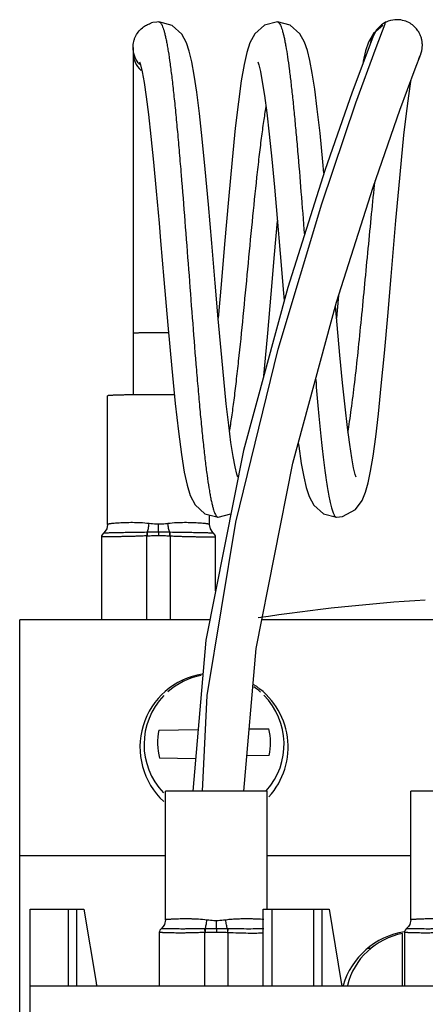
# Model space of a CAD drawing. Header units: millimetres. Extents: x 30 to 76, y 10 to 134.
# Tile 5 of 6: x 30 to 48, y 92 to 134. Entities that reach past the tile are written whole.
import ezdxf

# ---------------------------------------------------------------- set-up
doc = ezdxf.new("R2010")
doc.units = ezdxf.units.MM
doc.header["$LTSCALE"] = 9.491554
for name, color, linetype in [('00_COMPONENTS_10_1', 7, 'CONTINUOUS'), ('00_COMPONENTS_13', 7, 'CONTINUOUS'), ('00_COMPONENTS_2_1', 7, 'CONTINUOUS'), ('00_COMPONENTS_3', 7, 'CONTINUOUS')]:
    doc.layers.add(name, color=color, linetype=linetype)

msp = doc.modelspace()

# ---------------------------------------------------------------- linework, layer by layer
at = {"layer": '00_COMPONENTS_10_1', "color": 7, "linetype": 'Continuous'}
for p, q in [((36.384, 134.196), (36.384, 134.196)), ((41.504, 134.196), (41.504, 134.196)), ((46.055, 134.034), (45.658, 133.698)), ((45.658, 133.698), (45.447, 133.322)), ((35.266, 133.094), (35.266, 118.082)), ((44.149, 122.371), (44.064, 121.395)), ((38.944, 112.797), (39.497, 112.941)), ((38.944, 112.797), (38.944, 112.797)), ((44.064, 112.797), (44.065, 112.797))]:
    msp.add_line(p, q, dxfattribs=at)
for points in [[(36.384, 134.196), (36.291, 134.192), (36.126, 134.166), (36.063, 134.15)], [(39.789, 114.52), (39.744, 114.662), (39.672, 114.966), (39.589, 115.417), (39.498, 116.018), (39.4, 116.775), (39.294, 117.697), (39.183, 118.779), (39.068, 120.003), (38.946, 121.364), (38.813, 122.915), (38.666, 124.642), (38.521, 126.314), (38.383, 127.83), (38.254, 129.14), (38.132, 130.246), (38.017, 131.162), (37.907, 131.899), (37.801, 132.475), (37.695, 132.925), (37.571, 133.299), (37.371, 133.67), (36.953, 134.048), (36.384, 134.196)], [(41.504, 134.196), (40.945, 134.053), (40.526, 133.681), (40.315, 133.292), (40.181, 132.878), (40.061, 132.349), (39.941, 131.647), (39.816, 130.739), (39.685, 129.612), (39.544, 128.233), (39.385, 126.524), (39.218, 124.599), (39.07, 122.854), (38.944, 121.39)], [(43.518, 127.655), (43.472, 128.153), (43.348, 129.387), (43.23, 130.43), (43.119, 131.292), (43.012, 131.987), (42.909, 132.533), (42.804, 132.963), (42.68, 133.325), (42.478, 133.687), (42.062, 134.054), (41.504, 134.196)], [(45.447, 133.322), (45.319, 132.946), (45.212, 132.5), (45.191, 132.387)], [(35.539, 132.473), (35.582, 132.337), (35.654, 132.035), (35.739, 131.578), (35.832, 130.965), (35.932, 130.189), (36.039, 129.244), (36.152, 128.138), (36.27, 126.889), (36.393, 125.498), (36.459, 124.738), (36.601, 123.062), (36.77, 121.099), (36.939, 119.225), (37.089, 117.713), (37.226, 116.493), (37.357, 115.505), (37.482, 114.744), (37.605, 114.176), (37.74, 113.738), (37.949, 113.334), (38.372, 112.946), (38.944, 112.797)], [(40.659, 132.472), (40.7, 132.347), (40.769, 132.057), (40.852, 131.614), (40.944, 131.021), (41.042, 130.268), (41.148, 129.349), (41.259, 128.273), (41.374, 127.059), (41.494, 125.713), (41.625, 124.191), (41.771, 122.482), (41.799, 122.157)], [(44.064, 112.797), (44.325, 112.827), (44.88, 113.125), (45.168, 113.515), (45.317, 113.877), (45.429, 114.281), (45.534, 114.788), (45.641, 115.44), (45.753, 116.263), (45.871, 117.268), (45.996, 118.47), (46.129, 119.878), (46.271, 121.476), (46.418, 123.195), (46.491, 124.06), (46.626, 125.622), (46.748, 126.99), (46.864, 128.217), (46.975, 129.304), (47.082, 130.235), (47.182, 131.005), (47.276, 131.615), (47.302, 131.752)], [(40.918, 118.908), (40.947, 119.211), (41.087, 120.747), (41.233, 122.433), (41.379, 124.145), (41.504, 125.602)], [(44.908, 114.521), (44.868, 114.645), (44.799, 114.932), (44.718, 115.365), (44.629, 115.942), (44.532, 116.67), (44.429, 117.559), (44.321, 118.605), (44.207, 119.792), (44.089, 121.108), (44.017, 121.936)], [(42.409, 116.003), (42.427, 115.862), (42.537, 115.12), (42.643, 114.537), (42.75, 114.079), (42.877, 113.696), (43.078, 113.322), (43.493, 112.946), (44.065, 112.797)]]:
    msp.add_lwpolyline(points, dxfattribs=at)
for centre, radius, start, end in [((46.6, 133.094), 1.094, 152.6735, 158.531), ((46.613, 133.087), 1.108, 150.4563, 152.6814), ((46.621, 133.082), 1.118, 143.518, 150.4497), ((46.602, 133.096), 1.095, 165.1933, 172.1115), ((46.584, 133.101), 1.077, 164.3861, 165.1754), ((46.579, 133.102), 1.071, 158.5421, 164.3803), ((36.366, 132.896), 1.1, 180.0003, 226.7634), ((36.381, 133.104), 1.118, 216.9733, 221.6777), ((36.379, 74.891), 45.874, 89.4651, 90.0153)]:
    msp.add_arc(centre, radius, start, end, dxfattribs=at)
for points, knots in [([(35.72, 133.983), (35.772, 134.021), (35.882, 134.086), (36.002, 134.132), (36.063, 134.15)], [0, 0, 0, 0, 0.499772, 1, 1, 1, 1]), ([(36.384, 134.196), (36.391, 134.196), (36.405, 134.193), (36.426, 134.183), (36.446, 134.166), (36.475, 134.133), (36.509, 134.074), (36.549, 133.983), (36.588, 133.867), (36.627, 133.726), (36.667, 133.561), (36.707, 133.372), (36.746, 133.16), (36.802, 132.831), (36.87, 132.364), (36.949, 131.74), (37.028, 131.037), (37.107, 130.261), (37.187, 129.421), (37.266, 128.523), (37.374, 127.238), (37.507, 125.557), (37.664, 123.497), (37.821, 121.437), (37.954, 119.756), (38.062, 118.471), (38.141, 117.573), (38.221, 116.733), (38.3, 115.957), (38.379, 115.254), (38.458, 114.63), (38.526, 114.163), (38.582, 113.834), (38.621, 113.621), (38.661, 113.432), (38.701, 113.267), (38.74, 113.126), (38.779, 113.01), (38.818, 112.919), (38.853, 112.86), (38.882, 112.826), (38.902, 112.81), (38.923, 112.799), (38.937, 112.797), (38.944, 112.797)], [0, 0, 0, 0, 0.000934, 0.001958, 0.003141, 0.004531, 0.008028, 0.012577, 0.018216, 0.024952, 0.032782, 0.041695, 0.051679, 0.062718, 0.087893, 0.117005, 0.149749, 0.185812, 0.224879, 0.266595, 0.310538, 0.403395, 0.499957, 0.59652, 0.689383, 0.733331, 0.77505, 0.81412, 0.850192, 0.882945, 0.912064, 0.937243, 0.948287, 0.958276, 0.967196, 0.975032, 0.981773, 0.987416, 0.991967, 0.995465, 0.996856, 0.99804, 0.999065, 1, 1, 1, 1]), ([(41.504, 134.196), (41.51, 134.196), (41.523, 134.194), (41.542, 134.185), (41.56, 134.172), (41.586, 134.144), (41.618, 134.095), (41.653, 134.019), (41.689, 133.923), (41.725, 133.807), (41.761, 133.67), (41.798, 133.513), (41.834, 133.335), (41.884, 133.06), (41.946, 132.668), (42.018, 132.144), (42.091, 131.551), (42.163, 130.894), (42.235, 130.178), (42.308, 129.408), (42.407, 128.293), (42.528, 126.815), (42.622, 125.609), (42.67, 124.989)], [0, 0, 0, 0, 0.001973, 0.004108, 0.006535, 0.00934, 0.016276, 0.025168, 0.036116, 0.049161, 0.06432, 0.081596, 0.100986, 0.122465, 0.171496, 0.228273, 0.292362, 0.363319, 0.440641, 0.523672, 0.611722, 0.800122, 1, 1, 1, 1]), ([(35.267, 133.094), (35.267, 133.18), (35.282, 133.31), (35.332, 133.475), (35.402, 133.633), (35.523, 133.814), (35.65, 133.933), (35.72, 133.983)], [0, 0, 0, 0, 0.249928, 0.375003, 0.500121, 0.750141, 1, 1, 1, 1]), ([(35.488, 132.432), (35.417, 132.526), (35.304, 132.738), (35.267, 132.976), (35.267, 133.094)], [0, 0, 0, 0, 0.500037, 1, 1, 1, 1]), ([(39.434, 116.489), (39.47, 116.7), (39.54, 117.153), (39.637, 117.879), (39.735, 118.686), (39.87, 119.893), (40.034, 121.511), (40.226, 123.517), (40.418, 125.522), (40.582, 127.137), (40.717, 128.341), (40.815, 129.146), (40.912, 129.867), (40.982, 130.318), (41.018, 130.528)], [0, 0, 0, 0, 0.045436, 0.097483, 0.155339, 0.218187, 0.355253, 0.500656, 0.645997, 0.782766, 0.845455, 0.903106, 0.954845, 1, 1, 1, 1]), ([(44.552, 116.474), (44.578, 116.627), (44.629, 116.95), (44.73, 117.662), (44.854, 118.662), (44.997, 119.971), (45.142, 121.394), (45.286, 122.885), (45.43, 124.396), (45.574, 125.877), (45.674, 126.849), (45.725, 127.323)], [0, 0, 0, 0, 0.042584, 0.089948, 0.197564, 0.319594, 0.452053, 0.590786, 0.731343, 0.869197, 1, 1, 1, 1]), ([(36.366, 120.765), (36.295, 120.765), (36.154, 120.765), (35.951, 120.763), (35.79, 120.761), (35.671, 120.76), (35.591, 120.758), (35.519, 120.756), (35.455, 120.754), (35.399, 120.753), (35.353, 120.75), (35.321, 120.749), (35.3, 120.747), (35.288, 120.746), (35.279, 120.745), (35.272, 120.744), (35.269, 120.743), (35.266, 120.742), (35.266, 120.741)], [0, 0, 0, 0, 0.194856, 0.382316, 0.555009, 0.633771, 0.706426, 0.772279, 0.830707, 0.881133, 0.9231, 0.956183, 0.969298, 0.980094, 0.988547, 0.994641, 0.998396, 1, 1, 1, 1]), ([(43.159, 118.74), (43.196, 118.313), (43.267, 117.498), (43.363, 116.506), (43.44, 115.776), (43.496, 115.283), (43.553, 114.829), (43.609, 114.417), (43.665, 114.048), (43.721, 113.725), (43.776, 113.448), (43.825, 113.248), (43.865, 113.113), (43.893, 113.031), (43.921, 112.96), (43.949, 112.902), (43.976, 112.857), (44.005, 112.823), (44.033, 112.802), (44.055, 112.797), (44.064, 112.797)], [0, 0, 0, 0, 0.211822, 0.404678, 0.492829, 0.574841, 0.650315, 0.71896, 0.780505, 0.834683, 0.881243, 0.919958, 0.93634, 0.950753, 0.963219, 0.973782, 0.982519, 0.98957, 0.995217, 1, 1, 1, 1])]:
    msp.add_open_spline(points, degree=3, knots=knots, dxfattribs=at)
at = {"layer": '00_COMPONENTS_13', "color": 7, "linetype": 'Continuous'}
for p, q in [((30.366, 36.362), (30.366, 108.362)), ((38.585, 108.362), (30.366, 108.362)), ((49.568, 108.362), (40.828, 108.362)), ((37.423, 105.705), (37.423, 105.766)), ((36.387, 103.602), (38.078, 103.622)), ((40.284, 103.649), (41.132, 103.659)), ((37.969, 102.36), (36.412, 102.38)), ((41.151, 102.503), (40.185, 102.492)), ((36.666, 98.162), (30.366, 98.162)), ((47.266, 98.162), (41.066, 98.162)), ((30.816, 48.862), (30.816, 95.862)), ((30.816, 95.862), (33.136, 95.862)), ((32.466, 95.862), (32.466, 92.537)), ((32.841, 92.537), (32.841, 95.862)), ((33.136, 95.862), (33.666, 92.695)), ((40.891, 92.537), (40.891, 95.862)), ((40.891, 95.862), (43.736, 95.862)), ((41.266, 95.862), (41.266, 92.537)), ((43.067, 95.862), (43.067, 92.537)), ((43.441, 92.537), (43.441, 95.862)), ((43.736, 95.862), (44.266, 92.695)), ((46.916, 92.537), (46.916, 94.809)), ((45.527, 94.162), (45.39, 94.162)), ((74.741, 92.537), (30.816, 92.537))]:
    msp.add_line(p, q, dxfattribs=at)
for centre, radius, start, end in [((52.766, 29.362), 80, 93.48963, 98.69443), ((38.766, 102.862), 3.2, 99.1715, 227.2008), ((38.766, 102.862), 3.2, 317.7517, 57.9851), ((47.466, 91.662), 3.25, 98.3825, 163.8696)]:
    msp.add_arc(centre, radius, start, end, dxfattribs=at)
for centre, major_axis, ratio, start_param, end_param in [((38.766, 102.981), (3.025, 0), 0.999765, 1.757745, 2.293698), ((38.766, 102.981), (3.025, 0), 0.999765, 2.371381, 3.905313), ((38.766, 102.981), (3.025, 0), 0.999765, 0.84434, 0.967351), ((38.766, 102.981), (3.025, 0), 0.999765, 5.561949, 7.062293), ((38.766, 103.04), (0, -2.483), 0.983593, -1.799007, -1.301792), ((38.766, 103.04), (-0.001, -2.483), 0.983593, 1.353247, 1.822871), ((47.466, 91.836), (3.025, 0), 0.999391, 1.753634, 2.898383), ((36.866, 93.29), (0, -3.429), 0.947835, -1.396263, -1.348009), ((47.466, 93.29), (0, -3.429), 0.947835, -1.396263, -1.348009)]:
    msp.add_ellipse(centre, major_axis=major_axis, ratio=ratio, start_param=start_param, end_param=end_param, dxfattribs=at)
at = {"layer": '00_COMPONENTS_2_1', "color": 7, "linetype": 'Continuous'}
for p, q in [((34.166, 112.487), (34.166, 118.042)), ((38.566, 112.487), (38.566, 112.896)), ((36.366, 112.144), (36.366, 112.491)), ((33.897, 111.935), (33.897, 108.362)), ((35.856, 112.144), (35.866, 111.992)), ((35.866, 108.362), (35.866, 111.992)), ((35.893, 111.994), (35.885, 112.144)), ((36.366, 112.144), (36.366, 112.005)), ((36.866, 111.992), (36.876, 112.144)), ((36.866, 111.992), (36.866, 108.362)), ((38.836, 109.619), (38.836, 111.935)), ((36.666, 95.405), (36.666, 100.962)), ((41.066, 100.962), (36.666, 100.962)), ((41.066, 95.862), (41.066, 100.962)), ((47.266, 95.405), (47.266, 100.962)), ((51.666, 100.962), (47.266, 100.962)), ((38.866, 95.012), (38.866, 95.362)), ((38.356, 95.012), (38.366, 94.858)), ((38.866, 95.012), (38.866, 94.872)), ((39.366, 94.858), (39.376, 95.012)), ((36.397, 94.853), (36.397, 92.537)), ((38.366, 92.537), (38.366, 94.858)), ((39.366, 94.858), (39.366, 92.537)), ((46.997, 94.853), (46.997, 92.537))]:
    msp.add_line(p, q, dxfattribs=at)
for points in [[(34.166, 112.487), (34.126, 112.289), (34.022, 112.135), (33.975, 112.094)], [(38.758, 112.094), (38.711, 112.135), (38.607, 112.289), (38.566, 112.487)], [(33.975, 112.094), (33.927, 112.04), (33.905, 111.993), (33.897, 111.935)], [(38.836, 111.935), (38.827, 111.993), (38.806, 112.04), (38.758, 112.094)], [(36.666, 95.405), (36.624, 95.203), (36.567, 95.106), (36.474, 95.011)], [(47.266, 95.405), (47.224, 95.203), (47.167, 95.106), (47.074, 95.011)], [(36.474, 95.011), (36.422, 94.949), (36.403, 94.904), (36.397, 94.853)], [(47.074, 95.011), (47.022, 94.949), (47.003, 94.904), (46.997, 94.853)]]:
    msp.add_lwpolyline(points, dxfattribs=at)
for centre, radius, start, end in [((36.378, 22.484), 95.606, 89.5957, 90.00676), ((35.878, 109.525), 2.619, 89.8488, 90.477), ((35.998, 109.936), 2.061, 92.9318, 93.6693), ((76.759, 110.067), 39.966, 177.0214, 177.2376), ((36.736, 109.966), 2.031, 86.3249, 87.0727), ((36.854, 109.547), 2.597, 89.5175, 90.1522), ((38.375, 92.371), 2.641, 89.7682, 90.3912), ((98.29, 97.927), 59.976, 182.78561, 182.93121), ((96.087, 92.12), 56.814, 177.0821, 177.2358), ((39.358, 92.394), 2.619, 89.6032, 90.2327), ((38.498, 92.804), 2.058, 92.9321, 93.6704), ((39.236, 92.833), 2.03, 86.3247, 87.0729)]:
    msp.add_arc(centre, radius, start, end, dxfattribs=at)
for points, knots in [([(36.366, 118.089), (36.223, 118.089), (36.01, 118.089), (35.73, 118.087), (35.527, 118.086), (35.333, 118.084), (35.148, 118.082), (34.975, 118.079), (34.816, 118.076), (34.671, 118.072), (34.543, 118.069), (34.447, 118.065), (34.379, 118.062), (34.335, 118.06), (34.297, 118.058), (34.263, 118.056), (34.234, 118.054), (34.21, 118.051), (34.192, 118.049), (34.18, 118.047), (34.173, 118.045), (34.17, 118.044), (34.168, 118.044), (34.167, 118.043), (34.166, 118.042), (34.166, 118.042)], [0, 0, 0, 0, 0.194884, 0.289972, 0.382269, 0.470893, 0.554981, 0.633728, 0.706379, 0.772229, 0.830651, 0.881082, 0.903146, 0.923038, 0.940712, 0.956125, 0.96924, 0.980033, 0.988482, 0.994574, 0.996743, 0.998338, 0.998928, 0.999389, 1, 1, 1, 1]), ([(35.959, 112.521), (35.836, 112.537), (35.597, 112.556), (35.305, 112.562), (35.088, 112.561), (34.939, 112.558), (34.801, 112.553), (34.674, 112.547), (34.56, 112.539), (34.459, 112.531), (34.384, 112.524), (34.331, 112.518), (34.297, 112.514), (34.267, 112.509), (34.241, 112.505), (34.219, 112.502), (34.2, 112.498), (34.186, 112.495), (34.176, 112.492), (34.17, 112.49), (34.167, 112.488), (34.166, 112.487), (34.166, 112.487)], [0, 0, 0, 0, 0.207277, 0.398426, 0.486793, 0.569717, 0.646713, 0.717277, 0.780907, 0.837144, 0.885553, 0.90671, 0.925779, 0.942719, 0.9575, 0.970095, 0.980478, 0.988629, 0.994547, 0.99826, 0.999336, 1, 1, 1, 1]), ([(35.885, 112.144), (35.894, 112.169), (35.909, 112.225), (35.929, 112.315), (35.946, 112.416), (35.955, 112.486), (35.959, 112.521)], [0, 0, 0, 0, 0.204648, 0.450564, 0.722149, 1, 1, 1, 1]), ([(36.366, 112.491), (36.332, 112.491), (36.196, 112.494), (36.06, 112.508), (35.959, 112.521)], [0, 0, 0, 0, 0.250535, 1, 1, 1, 1]), ([(36.774, 112.521), (36.74, 112.517), (36.605, 112.5), (36.469, 112.491), (36.366, 112.491)], [0, 0, 0, 0, 0.249338, 1, 1, 1, 1]), ([(38.566, 112.487), (38.566, 112.487), (38.566, 112.488), (38.563, 112.49), (38.557, 112.492), (38.547, 112.495), (38.532, 112.498), (38.514, 112.502), (38.492, 112.505), (38.465, 112.509), (38.435, 112.514), (38.401, 112.518), (38.348, 112.524), (38.273, 112.531), (38.173, 112.539), (38.059, 112.547), (37.932, 112.553), (37.794, 112.558), (37.645, 112.561), (37.428, 112.562), (37.136, 112.556), (36.897, 112.537), (36.774, 112.521)], [0, 0, 0, 0, 0.000664, 0.00174, 0.005454, 0.011372, 0.019522, 0.029905, 0.042501, 0.057282, 0.074222, 0.09329, 0.114447, 0.162856, 0.219093, 0.282725, 0.353289, 0.430285, 0.513208, 0.601575, 0.792723, 1, 1, 1, 1]), ([(36.847, 112.144), (36.839, 112.169), (36.823, 112.226), (36.803, 112.317), (36.786, 112.417), (36.777, 112.486), (36.774, 112.521)], [0, 0, 0, 0, 0.208124, 0.455873, 0.726352, 1, 1, 1, 1]), ([(35.866, 111.992), (35.795, 111.988), (35.653, 111.981), (35.444, 111.973), (35.241, 111.966), (35.049, 111.961), (34.868, 111.957), (34.701, 111.955), (34.549, 111.953), (34.413, 111.952), (34.293, 111.951), (34.189, 111.951), (34.101, 111.949), (34.038, 111.948), (33.995, 111.947), (33.97, 111.946), (33.948, 111.944), (33.93, 111.943), (33.918, 111.942), (33.91, 111.94), (33.905, 111.939), (33.902, 111.938), (33.899, 111.937), (33.897, 111.936), (33.897, 111.935)], [0, 0, 0, 0, 0.108762, 0.215672, 0.318948, 0.417135, 0.509038, 0.593834, 0.670983, 0.740156, 0.801166, 0.853936, 0.898462, 0.934798, 0.949913, 0.963003, 0.974077, 0.983144, 0.99022, 0.993018, 0.995327, 0.997154, 0.998514, 1, 1, 1, 1]), ([(35.856, 112.144), (35.725, 112.143), (35.472, 112.139), (35.163, 112.134), (34.933, 112.13), (34.777, 112.127), (34.634, 112.125), (34.503, 112.122), (34.387, 112.12), (34.284, 112.117), (34.196, 112.114), (34.132, 112.111), (34.088, 112.109), (34.061, 112.107), (34.038, 112.105), (34.018, 112.103), (34.002, 112.101), (33.989, 112.099), (33.981, 112.097), (33.977, 112.095), (33.976, 112.095), (33.975, 112.094)], [0, 0, 0, 0, 0.209172, 0.403291, 0.492437, 0.575454, 0.651807, 0.721127, 0.783119, 0.837575, 0.884329, 0.923267, 0.939779, 0.954309, 0.966856, 0.977418, 0.985998, 0.992601, 0.997245, 0.998849, 1, 1, 1, 1]), ([(36.366, 112.144), (36.326, 112.144), (36.226, 112.144), (36.066, 112.144), (35.945, 112.144), (35.885, 112.144)], [0, 0, 0, 0, 0.25012, 0.625198, 1, 1, 1, 1]), ([(35.893, 111.994), (35.972, 111.997), (36.129, 112.003), (36.287, 112.005), (36.366, 112.005)], [0, 0, 0, 0, 0.499847, 1, 1, 1, 1]), ([(36.847, 112.144), (36.807, 112.144), (36.707, 112.144), (36.547, 112.144), (36.426, 112.144), (36.366, 112.144)], [0, 0, 0, 0, 0.249828, 0.624834, 1, 1, 1, 1]), ([(36.366, 112.005), (36.445, 112.005), (36.603, 112.003), (36.761, 111.997), (36.84, 111.994)], [0, 0, 0, 0, 0.500172, 1, 1, 1, 1]), ([(36.866, 111.992), (36.938, 111.988), (37.079, 111.981), (37.289, 111.973), (37.491, 111.966), (37.684, 111.961), (37.865, 111.957), (38.032, 111.955), (38.183, 111.953), (38.32, 111.952), (38.44, 111.951), (38.544, 111.951), (38.632, 111.949), (38.695, 111.948), (38.737, 111.947), (38.763, 111.946), (38.785, 111.944), (38.803, 111.943), (38.815, 111.942), (38.823, 111.94), (38.827, 111.939), (38.831, 111.938), (38.834, 111.937), (38.836, 111.936), (38.836, 111.935)], [0, 0, 0, 0, 0.108761, 0.215671, 0.318946, 0.417132, 0.509034, 0.59383, 0.670978, 0.740151, 0.80116, 0.853929, 0.898455, 0.934791, 0.949906, 0.962996, 0.97407, 0.983137, 0.990213, 0.99301, 0.995318, 0.997145, 0.998505, 1, 1, 1, 1]), ([(38.758, 112.094), (38.757, 112.095), (38.756, 112.095), (38.751, 112.097), (38.743, 112.099), (38.731, 112.101), (38.715, 112.103), (38.695, 112.105), (38.672, 112.107), (38.644, 112.109), (38.6, 112.111), (38.536, 112.114), (38.448, 112.117), (38.346, 112.12), (38.229, 112.122), (38.099, 112.125), (37.956, 112.127), (37.8, 112.13), (37.57, 112.134), (37.261, 112.139), (37.008, 112.143), (36.876, 112.144)], [0, 0, 0, 0, 0.001151, 0.002755, 0.007399, 0.014003, 0.022583, 0.033145, 0.045692, 0.060222, 0.076734, 0.115673, 0.162427, 0.216882, 0.278875, 0.348195, 0.424548, 0.507564, 0.596711, 0.790828, 1, 1, 1, 1]), ([(38.459, 95.393), (38.336, 95.409), (38.153, 95.425), (37.914, 95.435), (37.746, 95.439), (37.588, 95.44), (37.439, 95.44), (37.301, 95.438), (37.174, 95.435), (37.06, 95.431), (36.973, 95.427), (36.911, 95.423), (36.869, 95.421), (36.832, 95.418), (36.797, 95.416), (36.767, 95.414), (36.741, 95.412), (36.722, 95.41), (36.708, 95.409), (36.699, 95.408), (36.692, 95.407), (36.685, 95.407), (36.679, 95.406), (36.675, 95.406), (36.673, 95.406), (36.671, 95.406), (36.67, 95.405), (36.668, 95.405), (36.668, 95.405), (36.667, 95.405), (36.667, 95.405), (36.666, 95.405), (36.666, 95.405), (36.666, 95.405), (36.666, 95.405)], [0, 0, 0, 0, 0.207868, 0.305956, 0.399527, 0.488102, 0.571201, 0.648338, 0.719003, 0.782689, 0.838933, 0.864123, 0.887295, 0.908407, 0.927415, 0.944279, 0.958967, 0.971451, 0.976858, 0.981702, 0.985981, 0.989693, 0.992838, 0.995413, 0.996487, 0.997418, 0.998206, 0.998852, 0.999354, 0.999713, 0.999838, 0.999928, 0.999982, 1, 1, 1, 1]), ([(38.385, 95.012), (38.394, 95.038), (38.409, 95.094), (38.429, 95.186), (38.446, 95.287), (38.455, 95.357), (38.459, 95.393)], [0, 0, 0, 0, 0.206624, 0.453265, 0.724168, 1, 1, 1, 1]), ([(38.866, 95.361), (38.832, 95.361), (38.696, 95.365), (38.56, 95.379), (38.459, 95.393)], [0, 0, 0, 0, 0.250492, 1, 1, 1, 1]), ([(39.274, 95.393), (39.24, 95.388), (39.105, 95.371), (38.969, 95.361), (38.866, 95.362)], [0, 0, 0, 0, 0.249402, 1, 1, 1, 1]), ([(40.912, 95.417), (40.824, 95.424), (40.677, 95.431), (40.464, 95.437), (40.264, 95.44), (40.042, 95.44), (39.844, 95.436), (39.677, 95.429), (39.499, 95.418), (39.364, 95.405), (39.274, 95.393)], [0, 0, 0, 0, 0.161659, 0.268639, 0.390928, 0.526824, 0.674693, 0.752615, 0.832937, 1, 1, 1, 1]), ([(39.347, 95.012), (39.339, 95.038), (39.323, 95.095), (39.303, 95.187), (39.286, 95.288), (39.277, 95.358), (39.274, 95.393)], [0, 0, 0, 0, 0.210122, 0.458573, 0.72835, 1, 1, 1, 1]), ([(49.059, 95.393), (48.936, 95.409), (48.753, 95.425), (48.514, 95.435), (48.346, 95.439), (48.188, 95.44), (48.039, 95.44), (47.901, 95.438), (47.774, 95.435), (47.66, 95.431), (47.573, 95.427), (47.511, 95.423), (47.469, 95.421), (47.432, 95.418), (47.397, 95.416), (47.367, 95.414), (47.341, 95.412), (47.322, 95.41), (47.308, 95.409), (47.299, 95.408), (47.292, 95.407), (47.285, 95.407), (47.279, 95.406), (47.275, 95.406), (47.273, 95.406), (47.271, 95.406), (47.27, 95.405), (47.268, 95.405), (47.268, 95.405), (47.267, 95.405), (47.267, 95.405), (47.266, 95.405), (47.266, 95.405), (47.266, 95.405), (47.266, 95.405)], [0, 0, 0, 0, 0.207868, 0.305956, 0.399527, 0.488102, 0.571201, 0.648338, 0.719003, 0.782689, 0.838933, 0.864123, 0.887295, 0.908407, 0.927415, 0.944279, 0.958967, 0.971451, 0.976858, 0.981702, 0.985981, 0.989693, 0.992838, 0.995413, 0.996487, 0.997418, 0.998206, 0.998852, 0.999354, 0.999713, 0.999838, 0.999928, 0.999982, 1, 1, 1, 1]), ([(38.356, 95.012), (38.222, 95.011), (38.024, 95.009), (37.766, 95.006), (37.585, 95.005), (37.415, 95.005), (37.257, 95.005), (37.112, 95.006), (36.981, 95.007), (36.864, 95.008), (36.777, 95.008), (36.714, 95.009), (36.673, 95.009), (36.635, 95.01), (36.602, 95.01), (36.572, 95.01), (36.547, 95.01), (36.525, 95.011), (36.509, 95.011), (36.499, 95.011), (36.492, 95.011), (36.487, 95.011), (36.482, 95.011), (36.479, 95.011), (36.477, 95.011), (36.476, 95.011), (36.475, 95.011), (36.474, 95.011), (36.474, 95.011), (36.474, 95.011), (36.474, 95.011)], [0, 0, 0, 0, 0.213929, 0.315438, 0.411888, 0.502488, 0.586602, 0.663675, 0.733331, 0.795261, 0.849256, 0.873221, 0.895143, 0.915009, 0.932807, 0.948526, 0.962161, 0.973708, 0.983163, 0.987106, 0.990524, 0.993418, 0.995786, 0.997629, 0.998353, 0.998946, 0.999407, 0.999736, 0.999934, 1, 1, 1, 1]), ([(38.866, 95.012), (38.826, 95.012), (38.726, 95.012), (38.566, 95.012), (38.445, 95.012), (38.385, 95.012)], [0, 0, 0, 0, 0.25012, 0.625198, 1, 1, 1, 1]), ([(38.393, 94.86), (38.472, 94.864), (38.629, 94.87), (38.787, 94.872), (38.866, 94.872)], [0, 0, 0, 0, 0.499847, 1, 1, 1, 1]), ([(39.347, 95.012), (39.307, 95.012), (39.207, 95.012), (39.047, 95.012), (38.926, 95.012), (38.866, 95.012)], [0, 0, 0, 0, 0.249828, 0.624834, 1, 1, 1, 1]), ([(38.866, 94.872), (38.945, 94.872), (39.103, 94.87), (39.261, 94.864), (39.34, 94.86)], [0, 0, 0, 0, 0.500172, 1, 1, 1, 1]), ([(40.915, 95.008), (40.821, 95.007), (40.606, 95.006), (40.25, 95.004), (39.832, 95.007), (39.533, 95.011), (39.376, 95.012)], [0, 0, 0, 0, 0.184057, 0.418076, 0.694377, 1, 1, 1, 1]), ([(48.956, 95.012), (48.822, 95.011), (48.624, 95.009), (48.366, 95.006), (48.185, 95.005), (48.015, 95.005), (47.857, 95.005), (47.712, 95.006), (47.581, 95.007), (47.464, 95.008), (47.377, 95.008), (47.314, 95.009), (47.273, 95.009), (47.235, 95.01), (47.202, 95.01), (47.172, 95.01), (47.147, 95.01), (47.125, 95.011), (47.109, 95.011), (47.099, 95.011), (47.092, 95.011), (47.087, 95.011), (47.082, 95.011), (47.079, 95.011), (47.077, 95.011), (47.076, 95.011), (47.075, 95.011), (47.074, 95.011), (47.074, 95.011), (47.074, 95.011), (47.074, 95.011)], [0, 0, 0, 0, 0.213929, 0.315438, 0.411888, 0.502488, 0.586602, 0.663675, 0.733331, 0.795261, 0.849256, 0.873221, 0.895143, 0.915009, 0.932807, 0.948526, 0.962161, 0.973708, 0.983163, 0.987106, 0.990524, 0.993418, 0.995786, 0.997629, 0.998353, 0.998946, 0.999407, 0.999736, 0.999934, 1, 1, 1, 1]), ([(38.366, 94.858), (38.295, 94.854), (38.153, 94.848), (37.944, 94.84), (37.741, 94.835), (37.549, 94.832), (37.368, 94.831), (37.201, 94.831), (37.049, 94.833), (36.913, 94.835), (36.793, 94.838), (36.703, 94.841), (36.639, 94.843), (36.597, 94.845), (36.559, 94.846), (36.525, 94.848), (36.495, 94.849), (36.47, 94.85), (36.451, 94.851), (36.437, 94.851), (36.429, 94.852), (36.422, 94.852), (36.415, 94.852), (36.41, 94.853), (36.405, 94.853), (36.402, 94.853), (36.4, 94.853), (36.399, 94.853), (36.398, 94.853), (36.398, 94.853), (36.397, 94.853), (36.397, 94.853), (36.397, 94.853)], [0, 0, 0, 0, 0.108844, 0.215824, 0.319163, 0.41741, 0.509372, 0.594229, 0.671441, 0.74068, 0.801756, 0.854591, 0.877913, 0.899178, 0.918392, 0.935563, 0.950696, 0.963796, 0.97487, 0.979648, 0.983922, 0.987691, 0.990957, 0.99372, 0.99598, 0.997737, 0.998428, 0.998993, 0.999432, 0.999746, 0.999935, 1, 1, 1, 1]), ([(39.366, 94.858), (39.519, 94.85), (39.813, 94.838), (40.228, 94.831), (40.588, 94.831), (40.807, 94.835), (40.905, 94.838)], [0, 0, 0, 0, 0.298062, 0.573385, 0.809946, 1, 1, 1, 1]), ([(48.966, 94.858), (48.895, 94.854), (48.753, 94.848), (48.544, 94.84), (48.341, 94.835), (48.149, 94.832), (47.968, 94.831), (47.801, 94.831), (47.649, 94.833), (47.513, 94.835), (47.393, 94.838), (47.303, 94.841), (47.239, 94.843), (47.197, 94.845), (47.159, 94.846), (47.125, 94.848), (47.095, 94.849), (47.07, 94.85), (47.051, 94.851), (47.037, 94.851), (47.029, 94.852), (47.022, 94.852), (47.015, 94.852), (47.01, 94.853), (47.005, 94.853), (47.002, 94.853), (47, 94.853), (46.999, 94.853), (46.998, 94.853), (46.998, 94.853), (46.997, 94.853), (46.997, 94.853), (46.997, 94.853)], [0, 0, 0, 0, 0.108844, 0.215824, 0.319163, 0.41741, 0.509372, 0.594229, 0.671441, 0.74068, 0.801756, 0.854591, 0.877913, 0.899178, 0.918392, 0.935563, 0.950696, 0.963796, 0.97487, 0.979648, 0.983922, 0.987691, 0.990957, 0.99372, 0.99598, 0.997737, 0.998428, 0.998993, 0.999432, 0.999746, 0.999935, 1, 1, 1, 1])]:
    msp.add_open_spline(points, degree=3, knots=knots, dxfattribs=at)
at = {"layer": '00_COMPONENTS_3', "color": 7, "linetype": 'Continuous'}
for p, q in [((45.587, 133.441), (45.566, 133.386)), ((47.458, 132.175), (47.697, 132.798)), ((47.619, 132.596), (47.676, 132.745))]:
    msp.add_line(p, q, dxfattribs=at)
for points in [[(38.272, 100.962), (38.468, 105.089), (39.705, 112.58), (41.534, 120.056), (43.422, 126.342), (44.896, 130.694), (45.769, 133.095), (46.158, 134.117), (46.182, 134.178)], [(46.182, 134.178), (46.003, 134.067), (45.792, 133.854), (45.644, 133.587)], [(47.697, 132.798), (47.703, 132.814), (47.709, 132.832), (47.716, 132.851), (47.722, 132.871), (47.728, 132.892), (47.734, 132.914), (47.74, 132.937), (47.746, 132.962), (47.751, 132.988), (47.756, 133.015), (47.76, 133.043), (47.763, 133.071), (47.766, 133.101), (47.768, 133.131), (47.77, 133.162), (47.77, 133.193), (47.77, 133.225), (47.768, 133.257), (47.766, 133.29), (47.762, 133.324), (47.758, 133.357), (47.752, 133.392), (47.745, 133.427), (47.736, 133.462), (47.727, 133.498), (47.715, 133.535), (47.702, 133.572), (47.695, 133.591), (47.679, 133.631), (47.659, 133.673), (47.637, 133.717), (47.61, 133.763), (47.58, 133.81), (47.548, 133.855), (47.512, 133.9), (47.473, 133.944), (47.432, 133.986), (47.387, 134.026), (47.34, 134.065), (47.289, 134.101), (47.236, 134.135), (47.179, 134.167), (47.119, 134.196), (47.056, 134.222), (46.988, 134.245), (46.915, 134.264), (46.837, 134.279), (46.754, 134.288), (46.668, 134.292), (46.579, 134.288), (46.487, 134.277), (46.393, 134.256), (46.297, 134.227), (46.2, 134.186), (46.182, 134.178)], [(45.644, 133.587), (45.406, 132.967), (44.734, 131.154), (43.556, 127.773), (41.952, 122.723), (40.04, 115.673)], [(40.055, 100.962), (40.581, 107.12), (42.172, 115.125), (44.057, 122.082), (45.637, 127.06), (46.797, 130.389), (47.458, 132.175)], [(40.04, 115.673), (38.411, 107.488), (37.848, 100.962)]]:
    msp.add_lwpolyline(points, dxfattribs=at)

doc.saveas('drawing.dxf')
